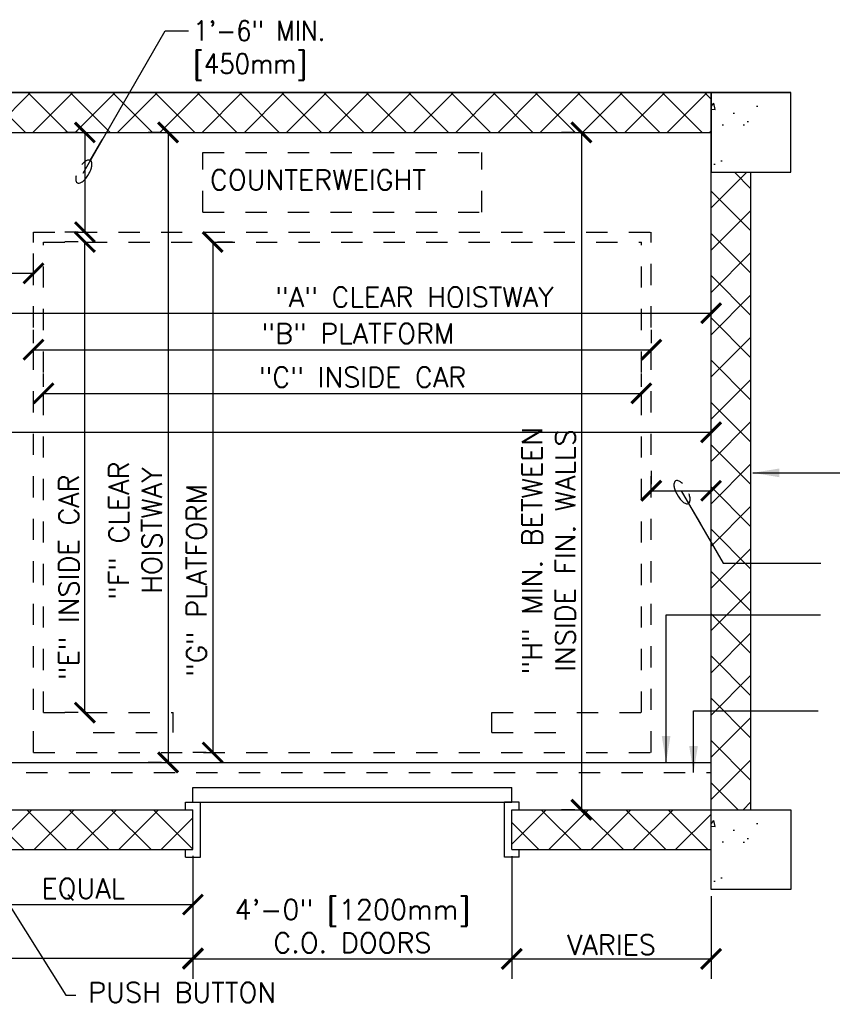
# Model space of a CAD drawing. Header units: inches. Extents: x 0.6 to 15.3, y 0.4 to 10.6.
# Tile 3 of 4: x 4.9 to 8.8, y 5.9 to 10.5. Entities that reach past the tile are written whole.
import ezdxf

# ---------------------------------------------------------------- set-up
doc = ezdxf.new("R2010")
doc.units = ezdxf.units.IN
doc.header["$LTSCALE"] = 0.5
doc.header["$MEASUREMENT"] = 0
doc.header["$PDSIZE"] = -1
doc.linetypes.add('HIDDEN2', pattern=[0.1875, 0.125, -0.0625])
doc.layers.get('Defpoints').update_dxf_attribs({"color": 2})
for name, color, linetype in [('A-DETL-DIMS', 2, 'Continuous'), ('A-DETL-MEDM', 4, 'Continuous'), ('A-DETL-PATT', 8, 'Continuous'), ('A-DETL-TEXT', 2, 'Continuous')]:
    doc.layers.add(name, color=color, linetype=linetype)
doc.styles.add('Romans', font='romans.shx')
doc.dimstyles.new('VA-Dims', dxfattribs={"dimtxt": 0.09375, "dimasz": 0.09375, "dimexe": 0.09375, "dimexo": 0.03125, "dimgap": 0.02, "dimtad": 1, "dimdec": 5, "dimzin": 0, "dimdsep": 46, "dimlunit": 4, "dimtxsty": 'Romans', "dimblk": 'ARCHTICK', "dimcen": 0.09375, "dimclrd": 256, "dimclre": 256, "dimclrt": 256, "dimadec": 0, "dimazin": 0, "dimtfac": 1, "dimtdec": 5, "dimtofl": 0, "dimtmove": 0, "dimatfit": 3, "dimfxl": 1, "dimfrac": 2, "dimtolj": 1, "dimtzin": 0, "dimlwd": -1, "dimlwe": -1, "dimarcsym": 0})
doc.dimstyles.new('VA-Lead', dxfattribs={"dimtxt": 0.09375, "dimasz": 0.125, "dimexe": 0.125, "dimexo": 0.03125, "dimgap": 0.02, "dimtad": 1, "dimdec": 5, "dimzin": 0, "dimdsep": 46, "dimlunit": 4, "dimtxsty": 'Romans', "dimcen": 0.125, "dimclrd": 256, "dimclre": 256, "dimclrt": 256, "dimadec": 0, "dimazin": 0, "dimtfac": 1, "dimtdec": 5, "dimtofl": 0, "dimtmove": 0, "dimatfit": 3, "dimfxl": 1, "dimfrac": 2, "dimtolj": 1, "dimtzin": 0, "dimlwd": -1, "dimlwe": -1, "dimarcsym": 0})
doc.dimstyles.new('VA-Loop', dxfattribs={"dimtxt": 0.09375, "dimasz": 0.18, "dimexe": 0.125, "dimexo": 0.0625, "dimgap": 0.09, "dimtad": 0, "dimtih": 1, "dimtoh": 1, "dimdec": 4, "dimzin": 0, "dimdsep": 46, "dimtxsty": 'Romans', "dimcen": 0.09, "dimclrd": 256, "dimclre": 256, "dimclrt": 256, "dimadec": 0, "dimazin": 0, "dimtfac": 1, "dimtdec": 4, "dimtofl": 0, "dimtmove": 0, "dimatfit": 3, "dimldrblk": 'dimloop1', "dimfxl": 1, "dimtolj": 1, "dimtzin": 0, "dimlwd": -1, "dimlwe": -1, "dimarcsym": 0})
pattern_1 = [(45, (-27.62145, 7.01788), (-0.0994369, 0.0994369), []), (135, (-27.62145, 7.01788), (-0.0994369, -0.0994369), [])]

# ---------------------------------------------------------------- blocks, each defined once
blk = doc.blocks.new('_ArchTick')
at = {"color": 0, "linetype": 'ByBlock', "const_width": 0.15}
blk.add_lwpolyline([(-0.5, -0.5), (0.5, 0.5)], dxfattribs=at)
blk = doc.blocks.new('*D10')
at = {"layer": 'A-DETL-DIMS'}
blk.add_arc((6.6391, 4.6729), 0.1915, 0, 78.6901, dxfattribs=at)
at = {"layer": 'Defpoints', "color": 0}
for p in [(6.8266, 5.6104), (6.8109, 4.7576), (6.6391, 4.6729), (6.6697, 4.6729), (8.0386, 4.6729)]:
    blk.add_point(p, dxfattribs=at)
at = {"layer": 'A-DETL-DIMS', "xscale": 0.09375, "yscale": 0.09375, "zscale": 0.09375}
for p, rotation in [((6.6767, 4.8607), 168.6900675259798), ((6.8307, 4.6729), 270)]:
    blk.add_blockref('_ArchTick', p, dxfattribs=dict(at, rotation=rotation))
blk = doc.blocks.new('*D17')
at = {"layer": 'A-DETL-DIMS'}
for p, q in [((1.2638, 8.6388), (1.2638, 8.7013)), ((8.2013, 8.3729), (8.2013, 8.7013)), ((1.2638, 8.6076), (8.2013, 8.6076))]:
    blk.add_line(p, q, dxfattribs=at)
at = {"layer": 'Defpoints', "color": 0}
for p in [(1.2638, 8.6076), (8.2013, 8.6076), (8.2013, 8.3416)]:
    blk.add_point(p, dxfattribs=at)
at = {"layer": 'A-DETL-DIMS', "xscale": 0.09375, "yscale": 0.09375, "zscale": 0.09375, "rotation": 180}
blk.add_blockref('_ArchTick', (1.2638, 8.6076), dxfattribs=at)
at = {"layer": 'A-DETL-DIMS', "xscale": 0.09375, "yscale": 0.09375, "zscale": 0.09375}
blk.add_blockref('_ArchTick', (8.2013, 8.6076), dxfattribs=at)
at = {"layer": 'A-DETL-DIMS', "insert": (3.4577, 8.6834), "char_height": 0.09375, "attachment_point": 5, "style": 'Romans'}
blk.add_mtext('\\A1;"D" MIN. CLEAR HOISTWAY', dxfattribs=at)
blk = doc.blocks.new('*D21')
at = {"layer": 'A-DETL-DIMS'}
for p, q in [((4.7795, 9.3865), (4.7795, 9.449)), ((5.0138, 9.3865), (5.0138, 9.449)), ((5.0138, 9.3553), (4.7795, 9.3553))]:
    blk.add_line(p, q, dxfattribs=at)
at = {"layer": 'Defpoints', "color": 0}
for p in [(4.7795, 9.3553), (4.7795, 9.3553), (5.0138, 9.3553)]:
    blk.add_point(p, dxfattribs=at)
at = {"layer": 'A-DETL-DIMS', "xscale": 0.09375, "yscale": 0.09375, "zscale": 0.09375, "rotation": 180}
blk.add_blockref('_ArchTick', (4.7795, 9.3553), dxfattribs=at)
at = {"layer": 'A-DETL-DIMS', "xscale": 0.09375, "yscale": 0.09375, "zscale": 0.09375}
blk.add_blockref('_ArchTick', (5.0138, 9.3553), dxfattribs=at)
blk = doc.blocks.new('*D22')
at = {"layer": 'A-DETL-DIMS'}
for p, q in [((5.2242, 10.0185), (5.1617, 10.0185)), ((5.2555, 10.0185), (5.2555, 9.5497)), ((5.2242, 9.5497), (5.1617, 9.5497))]:
    blk.add_line(p, q, dxfattribs=at)
at = {"layer": 'Defpoints', "color": 0}
for p in [(5.2555, 10.0185), (5.2555, 9.5497), (5.2555, 9.5497)]:
    blk.add_point(p, dxfattribs=at)
at = {"layer": 'A-DETL-DIMS', "xscale": 0.09375, "yscale": 0.09375, "zscale": 0.09375}
for p, rotation in [((5.2555, 10.0185), 90), ((5.2555, 9.5497), 270)]:
    blk.add_blockref('_ArchTick', p, dxfattribs=dict(at, rotation=rotation))
blk = doc.blocks.new('*D23')
at = {"layer": 'A-DETL-DIMS'}
for p, q in [((5.8567, 9.5029), (5.8567, 7.1005)), ((5.879, 9.5029), (5.9504, 9.5029)), ((5.8254, 7.1005), (5.7629, 7.1005))]:
    blk.add_line(p, q, dxfattribs=at)
at = {"layer": 'Defpoints', "color": 0}
for p in [(5.8478, 9.5029), (5.8567, 7.1005), (5.8567, 7.1005)]:
    blk.add_point(p, dxfattribs=at)
at = {"layer": 'A-DETL-DIMS', "xscale": 0.09375, "yscale": 0.09375, "zscale": 0.09375}
for p, rotation in [((5.8567, 9.5029), 90), ((5.8567, 7.1005), 270)]:
    blk.add_blockref('_ArchTick', p, dxfattribs=dict(at, rotation=rotation))
at = {"layer": 'A-DETL-DIMS', "insert": (5.7809, 7.9118), "char_height": 0.09375, "attachment_point": 5, "rotation": 90, "style": 'Romans'}
blk.add_mtext('\\A1;"G" PLATFORM', dxfattribs=at)
blk = doc.blocks.new('*D24')
at = {"layer": 'A-DETL-DIMS'}
for p, q in [((5.0138, 9.0273), (5.0138, 9.0898)), ((7.9201, 9.0273), (7.9201, 9.0898)), ((5.0138, 8.9961), (7.9201, 8.9961))]:
    blk.add_line(p, q, dxfattribs=at)
at = {"layer": 'Defpoints', "color": 0}
for p in [(5.0138, 8.9961), (7.9201, 8.9961), (7.9201, 8.9961)]:
    blk.add_point(p, dxfattribs=at)
at = {"layer": 'A-DETL-DIMS', "xscale": 0.09375, "yscale": 0.09375, "zscale": 0.09375, "rotation": 180}
blk.add_blockref('_ArchTick', (5.0138, 8.9961), dxfattribs=at)
at = {"layer": 'A-DETL-DIMS', "xscale": 0.09375, "yscale": 0.09375, "zscale": 0.09375}
blk.add_blockref('_ArchTick', (7.9201, 8.9961), dxfattribs=at)
at = {"layer": 'A-DETL-DIMS', "insert": (6.5396, 9.0719), "char_height": 0.09375, "attachment_point": 5, "style": 'Romans'}
blk.add_mtext('\\A1;"B" PLATFORM', dxfattribs=at)
blk = doc.blocks.new('*D25')
at = {"layer": 'A-DETL-DIMS'}
for p, q in [((5.0607, 8.8218), (5.0607, 8.8843)), ((7.8732, 8.8218), (7.8732, 8.8843)), ((5.0607, 8.7906), (7.8732, 8.7906))]:
    blk.add_line(p, q, dxfattribs=at)
at = {"layer": 'Defpoints', "color": 0}
for p in [(5.0607, 8.7906), (7.8732, 8.7906), (7.8732, 8.7906)]:
    blk.add_point(p, dxfattribs=at)
at = {"layer": 'A-DETL-DIMS', "xscale": 0.09375, "yscale": 0.09375, "zscale": 0.09375, "rotation": 180}
blk.add_blockref('_ArchTick', (5.0607, 8.7906), dxfattribs=at)
at = {"layer": 'A-DETL-DIMS', "xscale": 0.09375, "yscale": 0.09375, "zscale": 0.09375}
blk.add_blockref('_ArchTick', (7.8732, 8.7906), dxfattribs=at)
at = {"layer": 'A-DETL-DIMS', "insert": (6.5608, 8.8664), "char_height": 0.09375, "attachment_point": 5, "style": 'Romans'}
blk.add_mtext('\\A1;"C" INSIDE CAR', dxfattribs=at)
blk = doc.blocks.new('*D26')
at = {"layer": 'A-DETL-DIMS'}
for p, q in [((4.7795, 9.1994), (4.7795, 9.2619)), ((8.2013, 9.1994), (8.2013, 9.2619)), ((4.7795, 9.1681), (8.2013, 9.1681))]:
    blk.add_line(p, q, dxfattribs=at)
at = {"layer": 'Defpoints', "color": 0}
for p in [(4.7795, 9.1681), (8.2013, 9.1681), (8.2013, 9.1681)]:
    blk.add_point(p, dxfattribs=at)
at = {"layer": 'A-DETL-DIMS', "xscale": 0.09375, "yscale": 0.09375, "zscale": 0.09375, "rotation": 180}
blk.add_blockref('_ArchTick', (4.7795, 9.1681), dxfattribs=at)
at = {"layer": 'A-DETL-DIMS', "xscale": 0.09375, "yscale": 0.09375, "zscale": 0.09375}
blk.add_blockref('_ArchTick', (8.2013, 9.1681), dxfattribs=at)
at = {"layer": 'A-DETL-DIMS', "insert": (6.8051, 9.2439), "char_height": 0.09375, "attachment_point": 5, "style": 'Romans'}
blk.add_mtext('\\A1;"A" CLEAR HOISTWAY', dxfattribs=at)
blk = doc.blocks.new('*D27')
at = {"layer": 'A-DETL-DIMS'}
for p, q in [((5.6155, 10.0185), (5.553, 10.0185)), ((5.6467, 10.0185), (5.6467, 7.0537)), ((5.6155, 7.0537), (5.553, 7.0537))]:
    blk.add_line(p, q, dxfattribs=at)
at = {"layer": 'Defpoints', "color": 0}
for p in [(5.6467, 10.0185), (5.6467, 7.0537), (5.6467, 7.0537)]:
    blk.add_point(p, dxfattribs=at)
at = {"layer": 'A-DETL-DIMS', "xscale": 0.09375, "yscale": 0.09375, "zscale": 0.09375}
for p, rotation in [((5.6467, 10.0185), 90), ((5.6467, 7.0537), 270)]:
    blk.add_blockref('_ArchTick', p, dxfattribs=dict(at, rotation=rotation))
at = {"layer": 'A-DETL-DIMS', "insert": (5.4928, 8.1452), "char_height": 0.09375, "attachment_point": 5, "rotation": 90, "style": 'Romans'}
blk.add_mtext('\\A1;"F" CLEAR\\PHOISTWAY', dxfattribs=at)
blk = doc.blocks.new('*D28')
at = {"layer": 'A-DETL-DIMS'}
for p, q in [((5.2242, 9.5029), (5.1617, 9.5029)), ((5.2555, 7.288), (5.2555, 9.5029)), ((5.2242, 7.288), (5.1617, 7.288))]:
    blk.add_line(p, q, dxfattribs=at)
at = {"layer": 'Defpoints', "color": 0}
for p in [(5.2555, 9.5029), (5.2555, 9.5029), (5.2555, 7.288)]:
    blk.add_point(p, dxfattribs=at)
at = {"layer": 'A-DETL-DIMS', "xscale": 0.09375, "yscale": 0.09375, "zscale": 0.09375}
for p, rotation in [((5.2555, 9.5029), 90), ((5.2555, 7.288), 270)]:
    blk.add_blockref('_ArchTick', p, dxfattribs=dict(at, rotation=rotation))
at = {"layer": 'A-DETL-DIMS', "insert": (5.1797, 7.9255), "char_height": 0.09375, "attachment_point": 5, "rotation": 90, "style": 'Romans'}
blk.add_mtext('\\A1;"E" INSIDE CAR', dxfattribs=at)
blk = doc.blocks.new('*D29')
at = {"layer": 'A-DETL-DIMS'}
for p, q in [((7.9201, 8.3634), (7.9201, 8.4259)), ((8.2013, 8.3634), (8.2013, 8.4259)), ((7.9201, 8.3322), (8.2013, 8.3322))]:
    blk.add_line(p, q, dxfattribs=at)
at = {"layer": 'Defpoints', "color": 0}
for p in [(7.9201, 8.3322), (8.2013, 8.3322), (8.2013, 8.3322)]:
    blk.add_point(p, dxfattribs=at)
at = {"layer": 'A-DETL-DIMS', "xscale": 0.09375, "yscale": 0.09375, "zscale": 0.09375, "rotation": 180}
blk.add_blockref('_ArchTick', (7.9201, 8.3322), dxfattribs=at)
at = {"layer": 'A-DETL-DIMS', "xscale": 0.09375, "yscale": 0.09375, "zscale": 0.09375}
blk.add_blockref('_ArchTick', (8.2013, 8.3322), dxfattribs=at)
blk = doc.blocks.new('*D32')
at = {"layer": 'A-DETL-DIMS'}
for p, q in [((3.7013, 6.6122), (3.7013, 6.0383)), ((5.7638, 6.6144), (5.7638, 6.0383)), ((3.7013, 6.1321), (5.7638, 6.1321))]:
    blk.add_line(p, q, dxfattribs=at)
at = {"layer": 'Defpoints', "color": 0}
for p in [(3.7013, 6.6435), (5.7638, 6.6456), (5.7638, 6.1321)]:
    blk.add_point(p, dxfattribs=at)
at = {"layer": 'A-DETL-DIMS', "xscale": 0.09375, "yscale": 0.09375, "zscale": 0.09375, "rotation": 180}
blk.add_blockref('_ArchTick', (3.7013, 6.1321), dxfattribs=at)
at = {"layer": 'A-DETL-DIMS', "xscale": 0.09375, "yscale": 0.09375, "zscale": 0.09375}
blk.add_blockref('_ArchTick', (5.7638, 6.1321), dxfattribs=at)
at = {"layer": 'A-DETL-DIMS', "insert": (4.6858, 6.199), "char_height": 0.09375, "attachment_point": 5, "style": 'Romans'}
blk.add_mtext('\\A1;VARIES', dxfattribs=at)
blk = doc.blocks.new('*D33')
at = {"layer": 'A-DETL-DIMS'}
for p, q in [((5.7638, 6.6144), (5.7638, 6.0353)), ((7.2638, 6.6122), (7.2638, 6.0353)), ((5.7638, 6.1291), (7.2638, 6.1291))]:
    blk.add_line(p, q, dxfattribs=at)
at = {"layer": 'Defpoints', "color": 0}
for p in [(5.7638, 6.6456), (7.2638, 6.6435), (7.2638, 6.1291)]:
    blk.add_point(p, dxfattribs=at)
at = {"layer": 'A-DETL-DIMS', "xscale": 0.09375, "yscale": 0.09375, "zscale": 0.09375, "rotation": 180}
blk.add_blockref('_ArchTick', (5.7638, 6.1291), dxfattribs=at)
at = {"layer": 'A-DETL-DIMS', "xscale": 0.09375, "yscale": 0.09375, "zscale": 0.09375}
blk.add_blockref('_ArchTick', (7.2638, 6.1291), dxfattribs=at)
at = {"layer": 'A-DETL-DIMS', "insert": (6.5138, 6.283), "char_height": 0.09375, "attachment_point": 5, "style": 'Romans'}
blk.add_mtext('\\A1;4\'-0" [1200mm]\\PC.O. DOORS', dxfattribs=at)
blk = doc.blocks.new('*D35')
at = {"layer": 'A-DETL-DIMS'}
for p, q in [((4.7326, 6.6122), (4.7326, 6.2912)), ((5.7638, 6.6144), (5.7638, 6.2912)), ((4.7326, 6.3849), (5.7638, 6.3849))]:
    blk.add_line(p, q, dxfattribs=at)
at = {"layer": 'Defpoints', "color": 0}
for p in [(4.7326, 6.6435), (5.7638, 6.6456), (5.7638, 6.3849)]:
    blk.add_point(p, dxfattribs=at)
at = {"layer": 'A-DETL-DIMS', "xscale": 0.09375, "yscale": 0.09375, "zscale": 0.09375, "rotation": 180}
blk.add_blockref('_ArchTick', (4.7326, 6.3849), dxfattribs=at)
at = {"layer": 'A-DETL-DIMS', "xscale": 0.09375, "yscale": 0.09375, "zscale": 0.09375}
blk.add_blockref('_ArchTick', (5.7638, 6.3849), dxfattribs=at)
at = {"layer": 'A-DETL-DIMS', "insert": (5.2482, 6.4563), "char_height": 0.09375, "attachment_point": 5, "style": 'Romans'}
blk.add_mtext('\\A1;EQUAL', dxfattribs=at)
blk = doc.blocks.new('*D36')
at = {"layer": 'A-DETL-DIMS'}
for p, q in [((7.2638, 6.6122), (7.2638, 6.0353)), ((8.2013, 6.4247), (8.2013, 6.0353)), ((7.2638, 6.1291), (8.2013, 6.1291))]:
    blk.add_line(p, q, dxfattribs=at)
at = {"layer": 'Defpoints', "color": 0}
for p in [(7.2638, 6.6435), (8.2013, 6.456), (8.2013, 6.1291)]:
    blk.add_point(p, dxfattribs=at)
at = {"layer": 'A-DETL-DIMS', "xscale": 0.09375, "yscale": 0.09375, "zscale": 0.09375, "rotation": 180}
blk.add_blockref('_ArchTick', (7.2638, 6.1291), dxfattribs=at)
at = {"layer": 'A-DETL-DIMS', "xscale": 0.09375, "yscale": 0.09375, "zscale": 0.09375}
blk.add_blockref('_ArchTick', (8.2013, 6.1291), dxfattribs=at)
at = {"layer": 'A-DETL-DIMS', "insert": (7.7326, 6.1959), "char_height": 0.09375, "attachment_point": 5, "style": 'Romans'}
blk.add_mtext('\\A1;VARIES', dxfattribs=at)
blk = doc.blocks.new('*D37')
at = {"layer": 'A-DETL-DIMS'}
for p, q in [((7.56, 10.0185), (7.4975, 10.0185)), ((7.5912, 10.0185), (7.5912, 6.831)), ((7.56, 6.831), (7.4975, 6.831))]:
    blk.add_line(p, q, dxfattribs=at)
at = {"layer": 'Defpoints', "color": 0}
for p in [(7.5912, 10.0185), (7.5912, 6.831), (7.5912, 6.831)]:
    blk.add_point(p, dxfattribs=at)
at = {"layer": 'A-DETL-DIMS', "xscale": 0.09375, "yscale": 0.09375, "zscale": 0.09375}
for p, rotation in [((7.5912, 10.0185), 90), ((7.5912, 6.831), 270)]:
    blk.add_blockref('_ArchTick', p, dxfattribs=dict(at, rotation=rotation))
at = {"layer": 'A-DETL-DIMS', "insert": (7.4373, 8.0511), "char_height": 0.09375, "attachment_point": 5, "rotation": 90, "style": 'Romans'}
blk.add_mtext('\\A1;"H" MIN. BETWEEN \\PINSIDE FIN. WALLS', dxfattribs=at)
blk = doc.blocks.new('dimloop1')
blk.add_line((-0.383, 0), (-1, 0))
blk.add_lwpolyline([(0.15, -0.121, 0.038212), (0.207, -0.1, 0.102096), (0.278, -0.047, 0.184921), (0.296, 0, 0.184921), (0.278, 0.047, 0.102096), (0.207, 0.099, 0.060952), (0.115, 0.129, 0.047258), (-0.008, 0.14), (-0.078, 0.14, 0.047258), (-0.202, 0.129, 0.060952), (-0.294, 0.099, 0.102096), (-0.365, 0.047, 0.184921), (-0.383, 0, 0.184921), (-0.365, -0.047, 0.102096), (-0.294, -0.1, 0.060952), (-0.202, -0.129, 0.011023), (-0.173, -0.134, 0.047258)], format="xyb")

msp = doc.modelspace()

# ---------------------------------------------------------------- hatches: boundary and pattern name
at = {"layer": 'A-DETL-PATT'}
h = msp.add_hatch(dxfattribs=at)
h.set_pattern_fill('ANSI37', color=256, scale=1.125, style=0)
h.set_pattern_definition(pattern_1)
h.paths.add_polyline_path([(1.263834, 10.205995), (1.263834, 10.018495), (8.201334, 10.018495), (8.201334, 10.205995)])
h = msp.add_hatch(dxfattribs=at)
h.set_pattern_fill('AR-CONC', color=256, scale=0.046875, style=0)
h.set_pattern_definition([(50, (-27.62145, 7.01788), (0.3362157, -0.029415), [0.0351562, -0.3867188]), (355, (-27.62145, 7.01788), (-0.0650397, 0.35259), [0.028125, -0.309375]), (100.4514, (-27.59344, 7.01543), (0.2711763, 0.3231748), [0.0298782, -0.3286604]), (46.1842, (-27.62145, 7.11163), (0.5002692, -0.077587), [0.0527344, -0.580078]), (96.6356, (-27.57977, 7.10516), (0.438123, 0.456618), [0.044817, -0.4929905]), (351.1842, (-27.62145, 7.11163), (0.438123, 0.456618), [0.0421875, -0.4640625]), (21, (-27.57458, 7.0882), (0.2798002, -0.1887276), [0.0351562, -0.3867188]), (326, (-27.57458, 7.0882), (0.114054, 0.339914), [0.028125, -0.309375]), (71.4514, (-27.55126, 7.07246), (0.3938544, 0.1511862), [0.0298782, -0.3286604]), (37.5, (-27.62145, 7.01788), (0.00569993, 0.156044), [0, -0.305625, 0, -0.3140625, 0, -0.3105469]), (7.5, (-27.62145, 7.01788), (0.12331385, 0.1848805), [0, -0.1790625, 0, -0.29859375, 0, -0.1183594]), (327.5, (-27.72599, 7.01788), (0.25022927, -0.0105726), [0, -0.1171875, 0, -0.365625, 0, -0.4851563]), (317.5, (-27.77286, 7.01788), (0.2733685, 0.0469242), [0, -0.1523438, 0, -0.2428125, 0, -0.3445313])])
h.paths.add_polyline_path([(8.201334, 10.205995), (8.201334, 9.830995), (8.576334, 9.830995), (8.576334, 10.205995)])
edge = h.paths.add_edge_path(flags=16)
edge.add_line((8.201334, 9.830995), (8.576334, 9.830995))
edge.add_line((8.576334, 9.830995), (8.576334, 10.205995))
h = msp.add_hatch(dxfattribs=at)
h.set_pattern_fill('ANSI37', color=256, scale=1.125, style=0)
h.set_pattern_definition([(45, (-20.49645, 7.01788), (-0.0994369, 0.0994369), []), (135, (-20.49645, 7.01788), (-0.0994369, -0.0994369), [])])
h.paths.add_polyline_path([(8.388834, 9.830995), (8.201334, 9.830995), (8.201334, 6.830995), (8.388834, 6.830995)])
h = msp.add_hatch(dxfattribs=at)
h.set_pattern_fill('ANSI37', color=256, scale=1.125, style=0)
h.set_pattern_definition(pattern_1)
h.paths.add_polyline_path([(3.701334, 6.643495), (3.701334, 6.830995), (5.763834, 6.830995), (5.763834, 6.643495)])
h = msp.add_hatch(dxfattribs=at)
h.set_pattern_fill('ANSI37', color=256, scale=1.125, style=0)
h.set_pattern_definition([(45, (-21.62145, 7.01788), (-0.0994369, 0.0994369), []), (135, (-21.62145, 7.01788), (-0.0994369, -0.0994369), [])])
h.paths.add_polyline_path([(7.263834, 6.830995), (7.263834, 6.643495), (8.201334, 6.643495), (8.201334, 6.830995)])
h = msp.add_hatch(dxfattribs=at)
h.set_pattern_fill('AR-CONC', color=256, scale=0.046875, style=0)
h.set_pattern_definition([(50, (-27.62145, 3.64288), (0.3362157, -0.029415), [0.0351562, -0.3867188]), (355, (-27.62145, 3.64288), (-0.0650397, 0.35259), [0.028125, -0.309375]), (100.4514, (-27.59344, 3.64043), (0.2711763, 0.3231748), [0.0298782, -0.3286604]), (46.1842, (-27.62145, 3.73663), (0.5002692, -0.077587), [0.0527344, -0.580078]), (96.6356, (-27.57977, 3.73016), (0.438123, 0.456618), [0.044817, -0.4929905]), (351.1842, (-27.62145, 3.73663), (0.438123, 0.456618), [0.0421875, -0.4640625]), (21, (-27.57458, 3.7132), (0.2798002, -0.1887276), [0.0351562, -0.3867188]), (326, (-27.57458, 3.7132), (0.114054, 0.339914), [0.028125, -0.309375]), (71.4514, (-27.55126, 3.69746), (0.3938544, 0.1511862), [0.0298782, -0.3286604]), (37.5, (-27.62145, 3.64288), (0.00569993, 0.156044), [0, -0.305625, 0, -0.3140625, 0, -0.3105469]), (7.5, (-27.62145, 3.64288), (0.12331385, 0.1848805), [0, -0.1790625, 0, -0.29859375, 0, -0.1183594]), (327.5, (-27.72599, 3.64288), (0.25022927, -0.0105726), [0, -0.1171875, 0, -0.365625, 0, -0.4851563]), (317.5, (-27.77286, 3.64288), (0.2733685, 0.0469242), [0, -0.1523438, 0, -0.2428125, 0, -0.3445313])])
h.paths.add_polyline_path([(8.201334, 6.830995), (8.201334, 6.455995), (8.576334, 6.455995), (8.576334, 6.830995)])
edge = h.paths.add_edge_path(flags=16)
edge.add_line((8.201334, 6.455995), (8.576334, 6.455995))
edge.add_line((8.576334, 6.455995), (8.576334, 6.830995))

# ---------------------------------------------------------------- linework, layer by layer
at = {"layer": 'A-DETL-MEDM'}
for p, q in [((0.888834, 10.205995), (8.576334, 10.205995)), ((8.201334, 6.830995), (8.201334, 10.205995)), ((8.576334, 9.830995), (8.576334, 10.205995)), ((1.263834, 10.018495), (8.201334, 10.018495)), ((8.201334, 9.830995), (8.576334, 9.830995)), ((8.388834, 6.830995), (8.388834, 9.830995)), ((4.779459, 7.053651), (8.201334, 7.053651)), ((5.763834, 6.936463), (7.263834, 6.936463)), ((5.763834, 6.866151), (5.763834, 6.936463)), ((7.263834, 6.866151), (7.263834, 6.936463)), ((5.728678, 6.866151), (5.79899, 6.866151)), ((5.728678, 6.830995), (5.728678, 6.866151)), ((5.763834, 6.866151), (7.263834, 6.866151)), ((5.79899, 6.608338), (5.79899, 6.866151)), ((7.29899, 6.866151), (7.228678, 6.866151)), ((7.228678, 6.608338), (7.228678, 6.866151)), ((7.29899, 6.830995), (7.29899, 6.866151)), ((3.701334, 6.830995), (5.763834, 6.830995)), ((5.763834, 6.643495), (5.763834, 6.830995)), ((5.763834, 6.643495), (5.763834, 6.830995)), ((5.763834, 6.643495), (5.763834, 6.830995)), ((7.263834, 6.643495), (7.263834, 6.830995)), ((7.263834, 6.830995), (8.201334, 6.830995)), ((7.263834, 6.643495), (7.263834, 6.830995)), ((7.263834, 6.643495), (7.263834, 6.830995)), ((7.263834, 6.643495), (7.263834, 6.830995)), ((8.201334, 6.830995), (8.576334, 6.830995)), ((8.201334, 6.455995), (8.201334, 6.830995)), ((8.576334, 6.830995), (8.576334, 6.455995)), ((3.701334, 6.643495), (5.763834, 6.643495)), ((5.728678, 6.608338), (5.728678, 6.643495)), ((7.263834, 6.643495), (8.201334, 6.643495)), ((7.29899, 6.608338), (7.29899, 6.643495)), ((5.728678, 6.608338), (5.79899, 6.608338)), ((7.29899, 6.608338), (7.228678, 6.608338)), ((8.576334, 6.455995), (8.201334, 6.455995))]:
    msp.add_line(p, q, dxfattribs=at)
at = {"layer": 'A-DETL-MEDM', "linetype": 'HIDDEN2'}
for p, q in [((5.810709, 9.924745), (7.123209, 9.924745)), ((5.810709, 9.643495), (5.810709, 9.924745)), ((7.123209, 9.643495), (7.123209, 9.924745)), ((5.810709, 9.643495), (7.123209, 9.643495)), ((5.013834, 9.549745), (7.920084, 9.549745)), ((5.013834, 7.100526), (5.013834, 9.549745)), ((7.920084, 7.100526), (7.920084, 9.549745)), ((5.060709, 9.50287), (7.873209, 9.50287)), ((5.060709, 7.288026), (5.060709, 9.50287)), ((7.873209, 7.288026), (7.873209, 9.50287)), ((5.060709, 7.288026), (5.670084, 7.288026)), ((5.670084, 7.194276), (5.670084, 7.288026)), ((7.170084, 7.288026), (7.873209, 7.288026)), ((7.170084, 7.194276), (7.170084, 7.288026)), ((5.295084, 7.194276), (5.670084, 7.194276)), ((7.170084, 7.194276), (7.545084, 7.194276)), ((5.013834, 7.100526), (7.920084, 7.100526)), ((4.779459, 7.006776), (8.201334, 7.006776))]:
    msp.add_line(p, q, dxfattribs=at)
at = {"layer": 'A-DETL-MEDM'}
for points in [[(1.263834, 10.205995), (1.263834, 10.018495), (8.201334, 10.018495), (8.201334, 10.205995), (1.263834, 10.205995)], [(8.201334, 10.205995), (8.201334, 9.830995), (8.576334, 9.830995), (8.576334, 10.205995), (8.201334, 10.205995)]]:
    msp.add_lwpolyline(points, dxfattribs=at)

# ---------------------------------------------------------------- texts
at = {"layer": 'A-DETL-DIMS', "style": 'Romans', "width": 0.9}
for s, p in [('1\'-6" MIN.', (5.764876, 10.450439)), ('[450mm]', (5.764876, 10.295267))]:
    msp.add_text(s, height=0.09375, rotation=360, dxfattribs=at).set_placement(p)
at = {"layer": 'A-DETL-TEXT', "char_height": 0.09375, "attachment_point": 1, "style": 'Romans'}
for s, insert, width in [('COUNTERWEIGHT', (5.843738, 9.842392), 1.00044643), ('PUSH BUTTON', (5.270937, 6.018504), 1.13896098)]:
    msp.add_mtext(s, dxfattribs=dict(at, insert=insert, width=width))

# ---------------------------------------------------------------- dimensions: what is measured, and where the dimension line sits
at = {"layer": 'A-DETL-DIMS'}
dim = msp.add_linear_dim(base=(5.255498, 9.549745), p1=(5.255498, 10.018495), p2=(5.255498, 9.549745), angle=90, text=' ', dimstyle='VA-Dims', override={"dimpost": '\\X'}, dxfattribs=at)
dim.commit()
dim.dimension.update_dxf_attribs({"geometry": '*D22', "text_midpoint": (5.255498, 9.78412)})
for base, p1, p2, text, picture, middle in [((5.646728, 7.053651), (5.646728, 10.018495), (5.646728, 7.053651), '"F" CLEAR\\PHOISTWAY', '*D27', (5.646728, 8.145182)), ((7.591228, 6.830995), (7.591228, 10.018495), (7.591228, 6.830995), '"H" MIN. BETWEEN \\PINSIDE FIN. WALLS', '*D37', (7.591228, 8.051053)), ((5.255498, 9.50287), (5.255498, 7.288026), (5.255498, 9.50287), '"E" INSIDE CAR', '*D28', (5.255498, 7.925489)), ((5.856662, 7.100526), (5.847786, 9.50287), (5.856662, 7.100526), '"G" PLATFORM', '*D23', (5.856662, 7.911839))]:
    dim = msp.add_linear_dim(base=base, p1=p1, p2=p2, angle=90, text=text, dimstyle='VA-Dims', override={"dimpost": '\\X'}, dxfattribs=at)
    dim.commit()
    dim.dimension.update_dxf_attribs({"geometry": picture, "text_midpoint": middle, "dimtype": 160})
for base, p1, p2, text, picture, middle in [((8.201334, 9.168105), (4.779459, 9.168105), (8.201334, 9.168105), '"A" CLEAR HOISTWAY', '*D26', (6.805065, 9.168105)), ((7.920084, 8.996079), (5.013834, 8.996079), (7.920084, 8.996079), '"B" PLATFORM', '*D24', (6.539592, 8.996079)), ((7.873209, 8.790576), (5.060709, 8.790576), (7.873209, 8.790576), '"C" INSIDE CAR', '*D25', (6.56083, 8.790576)), ((8.201334, 8.607594), (1.263834, 8.607594), (8.201334, 8.34163), '"D" MIN. CLEAR HOISTWAY', '*D17', (3.45771, 8.607594)), ((5.763834, 6.132095), (3.701334, 6.643495), (5.763834, 6.645636), 'VARIES', '*D32', (4.685846, 6.132095))]:
    dim = msp.add_linear_dim(base=base, p1=p1, p2=p2, text=text, dimstyle='VA-Dims', override={"dimpost": '\\X'}, dxfattribs=at)
    dim.commit()
    dim.dimension.update_dxf_attribs({"geometry": picture, "text_midpoint": middle, "dimtype": 160})
for base, p1, p2, text, picture, middle in [((4.779459, 9.355252), (5.013834, 9.355252), (4.779459, 9.355252), ' ', '*D21', (4.896647, 9.355252)), ((8.201334, 8.332192), (7.920084, 8.332192), (8.201334, 8.332192), ' ', '*D29', (8.060709, 8.332192)), ((5.763834, 6.384948), (4.732584, 6.643495), (5.763834, 6.645636), 'EQUAL', '*D35', (5.248209, 6.456288)), ((7.263834, 6.129052), (5.763834, 6.645636), (7.263834, 6.643495), '4\'-0" [1200mm]\\PC.O. DOORS', '*D33', (6.513834, 6.282981)), ((8.201334, 6.129052), (7.263834, 6.643495), (8.201334, 6.455995), 'VARIES', '*D36', (7.732584, 6.195927))]:
    dim = msp.add_linear_dim(base=base, p1=p1, p2=p2, text=text, dimstyle='VA-Dims', override={"dimpost": '\\X'}, dxfattribs=at)
    dim.commit()
    dim.dimension.update_dxf_attribs({"geometry": picture, "text_midpoint": middle})
dim = msp.add_angular_dim_2l(base=(6.810943, 4.75756), line1=((6.639134, 4.672907), (6.826634, 5.610407)), line2=((6.669676, 4.672907), (8.038577, 4.672907)), text=' ', dimstyle='VA-Dims', override={"dimpost": '\\X'}, dxfattribs=at)
dim.commit()
dim.dimension.update_dxf_attribs({"geometry": '*D10', "text_midpoint": (0.560915, 8.285299)})

# ---------------------------------------------------------------- leaders
for points in [[(5.246682, 9.827481), (5.633385, 10.497269), (5.742851, 10.497269)], [(8.060709, 8.332192), (8.257437, 7.99145), (8.717213, 7.99145)]]:
    msp.add_leader(points, dimstyle='VA-Loop', override={"dimgap": 0.09, "dimtad": 0}, dxfattribs=at)
at = {"layer": 'A-DETL-TEXT'}
for points in [[(8.39745, 8.41652), (10.881986, 8.41652)], [(7.989584, 7.053651), (7.989584, 7.747864), (8.716194, 7.747864)], [(8.118499, 7.006776), (8.118499, 7.2965), (8.704474, 7.2965)], [(4.746333, 6.627003), (5.16542, 5.958405), (5.212946, 5.958405)]]:
    msp.add_leader(points, dimstyle='VA-Lead', override={"dimtad": 0}, dxfattribs=at)

doc.saveas('drawing.dxf')
